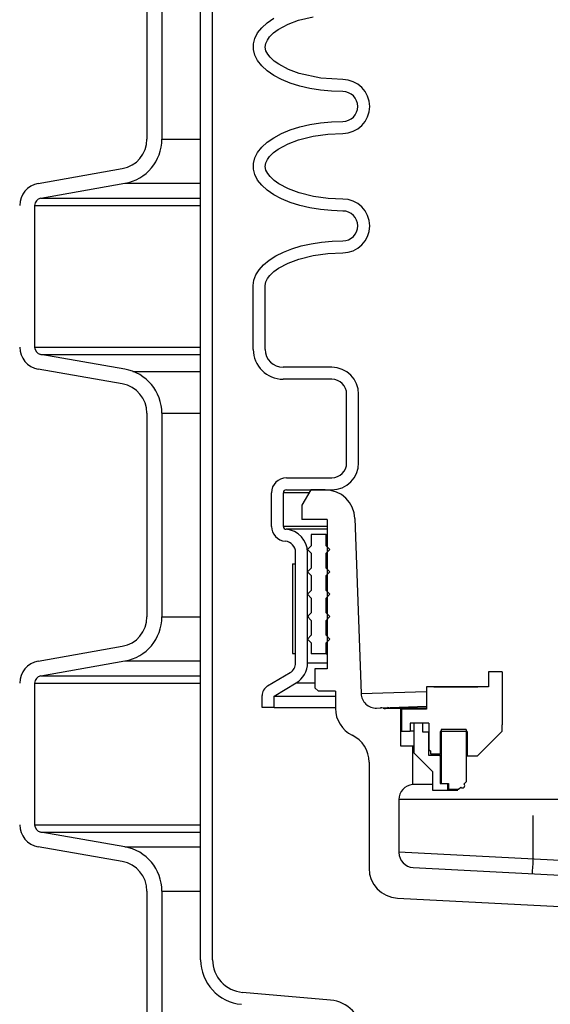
# Model space of a CAD drawing. Extents: x -169 to 7270, y -140 to 2984.
# Tile 152 of 256: x 1808.71 to 1813.15, y 405.31 to 413.55. Entities that reach past the tile are written whole.
import ezdxf

# ---------------------------------------------------------------- set-up
doc = ezdxf.new("R2010")
doc.units = 0
doc.header["$MEASUREMENT"] = 0
doc.header["$PDSIZE"] = 1
doc.layers.get('DEFPOINTS').update_dxf_attribs({"linetype": 'CONTINUOUS'})
for name, color, linetype in [('DIM', 3, 'CONTINUOUS'), ('PEAGRAVEL-HATCH', 3, 'CONTINUOUS'), ('SPILL-BUCKET', 1, 'CONTINUOUS')]:
    doc.layers.add(name, color=color, linetype=linetype)
doc.styles.add('SIMPLEX', font='simplex')
doc.dimstyles.new('DIM64', dxfattribs={"dimscale": 64, "dimtxt": 0.09375, "dimasz": 0.09375, "dimexe": 0.0625, "dimexo": 0.0625, "dimgap": 0.046875, "dimtad": 1, "dimdec": 4, "dimzin": 3, "dimdsep": 46, "dimlunit": 4, "dimtxsty": 'SIMPLEX', "dimcen": 0, "dimclrd": 256, "dimclre": 256, "dimclrt": 256, "dimadec": 0, "dimazin": 0, "dimtfac": 1, "dimtdec": 4, "dimtmove": 0, "dimatfit": 3, "dimfxl": 1, "dimfrac": 2, "dimtolj": 1, "dimtzin": 0, "dimarcsym": 0})

# ---------------------------------------------------------------- blocks, each defined once
blk = doc.blocks.new('*D7')
at = {"layer": 'DEFPOINTS', "color": 0, "transparency": 16777216}
for p in [(2010, 414.2886), (1374, 414.0074), (1374, 136.5159)]:
    blk.add_point(p, dxfattribs=at)
at = {"layer": 'DIM', "lineweight": -2, "transparency": 16777216}
for p, q in [((2010, 410.2886), (2010, 132.5159)), ((1374, 410.0074), (1374, 132.5159)), ((2004, 136.5159), (1380, 136.5159))]:
    blk.add_line(p, q, dxfattribs=at)
at = {"layer": 'DIM', "transparency": 16777216}
for points in [[(1380, 137.5159), (1380, 135.5159), (1374, 136.5159)], [(2004, 137.5159), (2004, 135.5159), (2010, 136.5159)]]:
    blk.add_solid(points, dxfattribs=at)
at = {"layer": 'DIM', "transparency": 16777216, "insert": (1692, 144.0873), "char_height": 6, "attachment_point": 5, "style": 'SIMPLEX'}
blk.add_mtext('\\A1;53\'-0" (F.V. TANK SLAB)', dxfattribs=at)

msp = doc.modelspace()

# ---------------------------------------------------------------- hatches: boundary and pattern name
at = {"layer": 'PEAGRAVEL-HATCH'}
h = msp.add_hatch(dxfattribs=at)
h.set_pattern_fill('AR-SAND', color=256, scale=7.5, style=0)
h.set_pattern_definition([(37.5, (1739.091, 353.003), (-0.4725, 14.4512), [0, -11.4, 0, -12.75, 0, -12.1875]), (7.5, (1739.09, 353.003), (13.2733, 21.166), [0, -6.15, 0, -10.275, 0, -3.9375]), (327.5, (1729.866, 353.003), (23.356, 0.0424), [0, -3.75, 0, -13.5, 0, -17.625]), (317.5, (1729.866, 353.003), (22.546, 6.5826), [0, -1.875, 0, -8.85, 0, -10.125])])
edge = h.paths.add_edge_path()
edge.add_line((1814.28111, 410.91433), (1793.44732, 411.18305))
edge.add_line((1793.44732, 411.18305), (1793.44732, 405.28225))
edge.add_line((1793.44732, 405.28225), (1793.72512, 405.28225))
edge.add_line((1793.72512, 405.28225), (1793.72512, 401.50436))
edge.add_line((1793.72512, 401.50436), (1793.44732, 401.50436))
edge.add_line((1793.44732, 401.50436), (1793.44732, 375.74524))
edge.add_arc((1789.44732, 375.74524), 4, -90, 0, ccw=False)
edge.add_line((1789.44732, 371.74524), (1741.33641, 371.74524))
edge.add_line((1741.33641, 371.74524), (1741.33641, 371.34805))
edge.add_line((1741.33641, 371.34805), (1741.15078, 371.34805))
edge.add_line((1741.15078, 371.34805), (1741.15078, 371.39409))
edge.add_line((1741.15078, 371.39409), (1740.59391, 371.39409))
edge.add_line((1740.59391, 371.39409), (1740.59391, 371.34805))
edge.add_line((1740.59391, 371.34805), (1740.08326, 371.31234))
edge.add_line((1740.08326, 371.31234), (1740.08326, 370.89946))
edge.add_line((1740.08326, 370.89946), (1739.95951, 370.89946))
edge.add_line((1739.95951, 370.89946), (1739.95951, 370.00227))
edge.add_line((1739.95951, 370.00227), (1739.34076, 370.00227))
edge.add_line((1739.34076, 370.00227), (1739.34076, 360.50273))
edge.add_arc((1739.34076, 360.25273), 0.25, 90, 180)
edge.add_line((1739.09076, 360.25273), (1739.09076, 359.25273))
edge.add_line((1739.09076, 359.25273), (1739.97422, 359.25273))
edge.add_line((1739.97422, 359.25273), (1740.21075, 359.25273))
edge.add_line((1740.21075, 359.25273), (1739.47422, 357.93749))
edge.add_line((1739.47422, 357.93749), (1739.47422, 357.53914))
edge.add_arc((1739.22422, 357.53914), 0.25, -90, 0, ccw=False)
edge.add_line((1739.22422, 357.28914), (1739.09076, 357.28914))
edge.add_line((1739.09076, 357.28914), (1739.09076, 353.00273))
edge.add_line((1739.09076, 353.00273), (1746.88364, 353.00273))
edge.add_line((1746.88364, 353.00273), (1747.88364, 355.00273))
edge.add_line((1747.88364, 355.00273), (1752.88364, 355.00273))
edge.add_line((1752.88364, 355.00273), (1753.88364, 353.00273))
edge.add_line((1753.88364, 353.00273), (1763.38364, 353.00273))
edge.add_line((1763.38364, 353.00273), (1764.38364, 355.00273))
edge.add_line((1764.38364, 355.00273), (1769.38364, 355.00273))
edge.add_line((1769.38364, 355.00273), (1770.38364, 353.00273))
edge.add_line((1770.38364, 353.00273), (1779.88364, 353.00273))
edge.add_line((1779.88364, 353.00273), (1780.88364, 355.00273))
edge.add_line((1780.88364, 355.00273), (1781.84559, 355.00273))
edge.add_line((1781.84559, 355.00273), (1781.84559, 360.53273))
edge.add_arc((1787.84559, 360.53273), 6, 90, 180, ccw=False)
edge.add_line((1787.84559, 366.53273), (1796.73444, 366.53273))
edge.add_line((1796.73444, 366.53273), (1796.73444, 366.88352))
edge.add_arc((1796.73444, 367.53273), 0.6492, 270, 360)
edge.add_line((1797.38364, 367.53273), (1814.28111, 367.26401))
edge.add_line((1814.28111, 367.26401), (1814.28111, 410.91433))
h = msp.add_hatch(dxfattribs=at)
h.set_pattern_fill('AR-SAND', color=256, scale=7.5, style=0)
h.set_pattern_definition([(37.5, (1739.091, 353.003), (-0.4725, 14.4512), [0, -11.4, 0, -12.75, 0, -12.1875]), (7.5, (1739.09, 353.003), (13.2733, 21.166), [0, -6.15, 0, -10.275, 0, -3.9375]), (327.5, (1729.866, 353.003), (23.356, 0.0424), [0, -3.75, 0, -13.5, 0, -17.625]), (317.5, (1729.866, 353.003), (22.546, 6.5826), [0, -1.875, 0, -8.85, 0, -10.125])])
edge = h.paths.add_edge_path()
edge.add_line((1814.28111, 410.91433), (1793.44732, 411.18305))
edge.add_line((1793.44732, 411.18305), (1793.44732, 405.28225))
edge.add_line((1793.44732, 405.28225), (1793.72512, 405.28225))
edge.add_line((1793.72512, 405.28225), (1793.72512, 401.50436))
edge.add_line((1793.72512, 401.50436), (1793.44732, 401.50436))
edge.add_line((1793.44732, 401.50436), (1793.44732, 375.74524))
edge.add_arc((1789.44732, 375.74524), 4, -90, 0, ccw=False)
edge.add_line((1789.44732, 371.74524), (1741.33641, 371.74524))
edge.add_line((1741.33641, 371.74524), (1741.33641, 371.34805))
edge.add_line((1741.33641, 371.34805), (1741.15078, 371.34805))
edge.add_line((1741.15078, 371.34805), (1741.15078, 371.39409))
edge.add_line((1741.15078, 371.39409), (1740.59391, 371.39409))
edge.add_line((1740.59391, 371.39409), (1740.59391, 371.34805))
edge.add_line((1740.59391, 371.34805), (1740.08326, 371.31234))
edge.add_line((1740.08326, 371.31234), (1740.08326, 370.89946))
edge.add_line((1740.08326, 370.89946), (1739.95951, 370.89946))
edge.add_line((1739.95951, 370.89946), (1739.95951, 370.00227))
edge.add_line((1739.95951, 370.00227), (1739.34076, 370.00227))
edge.add_line((1739.34076, 370.00227), (1739.34076, 360.50273))
edge.add_arc((1739.34076, 360.25273), 0.25, 90, 180)
edge.add_line((1739.09076, 360.25273), (1739.09076, 359.25273))
edge.add_line((1739.09076, 359.25273), (1739.97422, 359.25273))
edge.add_line((1739.97422, 359.25273), (1740.21075, 359.25273))
edge.add_line((1740.21075, 359.25273), (1739.47422, 357.93749))
edge.add_line((1739.47422, 357.93749), (1739.47422, 357.53914))
edge.add_arc((1739.22422, 357.53914), 0.25, -90, 0, ccw=False)
edge.add_line((1739.22422, 357.28914), (1739.09076, 357.28914))
edge.add_line((1739.09076, 357.28914), (1739.09076, 353.00273))
edge.add_line((1739.09076, 353.00273), (1746.88364, 353.00273))
edge.add_line((1746.88364, 353.00273), (1747.88364, 355.00273))
edge.add_line((1747.88364, 355.00273), (1752.88364, 355.00273))
edge.add_line((1752.88364, 355.00273), (1753.88364, 353.00273))
edge.add_line((1753.88364, 353.00273), (1763.38364, 353.00273))
edge.add_line((1763.38364, 353.00273), (1764.38364, 355.00273))
edge.add_line((1764.38364, 355.00273), (1769.38364, 355.00273))
edge.add_line((1769.38364, 355.00273), (1770.38364, 353.00273))
edge.add_line((1770.38364, 353.00273), (1779.88364, 353.00273))
edge.add_line((1779.88364, 353.00273), (1780.88364, 355.00273))
edge.add_line((1780.88364, 355.00273), (1781.84559, 355.00273))
edge.add_line((1781.84559, 355.00273), (1781.84559, 360.53273))
edge.add_arc((1787.84559, 360.53273), 6, 90, 180, ccw=False)
edge.add_line((1787.84559, 366.53273), (1796.73444, 366.53273))
edge.add_line((1796.73444, 366.53273), (1796.73444, 366.88352))
edge.add_arc((1796.73444, 367.53273), 0.6492, 270, 360)
edge.add_line((1797.38364, 367.53273), (1814.28111, 367.26401))
edge.add_line((1814.28111, 367.26401), (1814.28111, 410.91433))

# ---------------------------------------------------------------- linework, layer by layer
at = {"layer": 'SPILL-BUCKET', "color": 1, "linetype": 'Continuous'}
for p, q in [((1810.2272, 405.68466), (1810.2272, 419.88222)), ((1810.32713, 405.68466), (1810.32713, 419.88222)), ((1809.77813, 414.25402), (1809.77813, 412.55053)), ((1809.90305, 414.25402), (1809.90305, 412.55053)), ((1810.78422, 413.52461), (1810.83954, 413.56268)), ((1810.95863, 413.51228), (1811.0466, 413.54527)), ((1811.0466, 413.54527), (1811.16786, 413.57591)), ((1810.70423, 413.43962), (1810.73888, 413.48337)), ((1810.73888, 413.48337), (1810.78422, 413.52461)), ((1810.83785, 413.43955), (1810.8759, 413.46751)), ((1810.8759, 413.46751), (1810.95863, 413.51228)), ((1810.66902, 413.34734), (1810.68082, 413.39403)), ((1810.68082, 413.39403), (1810.70423, 413.43962)), ((1810.77196, 413.35179), (1810.78519, 413.38059)), ((1810.78519, 413.38059), (1810.80409, 413.40648)), ((1810.80409, 413.40648), (1810.83785, 413.43955)), ((1810.66902, 413.30028), (1810.66902, 413.34734)), ((1810.68082, 413.25359), (1810.66902, 413.30028)), ((1810.76752, 413.32102), (1810.77196, 413.35179)), ((1810.77371, 413.29049), (1810.76752, 413.32102)), ((1810.78814, 413.26226), (1810.77371, 413.29049)), ((1810.70423, 413.20801), (1810.68082, 413.25359)), ((1810.73888, 413.16425), (1810.70423, 413.20801)), ((1810.80762, 413.23713), (1810.78814, 413.26226)), ((1810.84189, 413.2048), (1810.80762, 413.23713)), ((1810.88021, 413.17733), (1810.84189, 413.2048)), ((1810.78422, 413.12301), (1810.73888, 413.16425)), ((1810.83954, 413.08494), (1810.78422, 413.12301)), ((1810.96314, 413.13341), (1810.88021, 413.17733)), ((1811.05103, 413.10097), (1810.96314, 413.13341)), ((1810.90397, 413.05064), (1810.83954, 413.08494)), ((1810.9765, 413.02064), (1810.90397, 413.05064)), ((1811.2316, 413.06117), (1811.05103, 413.10097)), ((1811.41703, 413.049), (1811.2316, 413.06117)), ((1811.05597, 412.99542), (1810.9765, 413.02064)), ((1811.14113, 412.97539), (1811.05597, 412.99542)), ((1811.23064, 412.96084), (1811.14113, 412.97539)), ((1811.3231, 412.95202), (1811.23064, 412.96084)), ((1811.41703, 412.94907), (1811.3231, 412.95202)), ((1810.90397, 412.59767), (1810.9765, 412.62767)), ((1810.9765, 412.62767), (1811.05597, 412.65289)), ((1811.05597, 412.65289), (1811.14113, 412.67292)), ((1811.14113, 412.67292), (1811.23064, 412.68747)), ((1811.23064, 412.68747), (1811.3231, 412.69628)), ((1811.3231, 412.69628), (1811.41703, 412.69924)), ((1810.78422, 412.52529), (1810.83954, 412.56337)), ((1810.83954, 412.56337), (1810.90397, 412.59767)), ((1810.95863, 412.51296), (1811.0466, 412.54595)), ((1811.0466, 412.54595), (1811.16786, 412.5766)), ((1811.16786, 412.5766), (1811.29167, 412.59388)), ((1811.29167, 412.59388), (1811.41703, 412.59931)), ((1810.70423, 412.4403), (1810.73888, 412.48406)), ((1810.73888, 412.48406), (1810.78422, 412.52529)), ((1810.83785, 412.44023), (1810.8759, 412.46819)), ((1810.8759, 412.46819), (1810.95863, 412.51296)), ((1810.66902, 412.34803), (1810.68082, 412.39472)), ((1810.68082, 412.39472), (1810.70423, 412.4403)), ((1810.77196, 412.35248), (1810.78519, 412.38128)), ((1810.78519, 412.38128), (1810.80409, 412.40716)), ((1810.80409, 412.40716), (1810.83785, 412.44023)), ((1808.86807, 412.18043), (1809.57168, 412.3045)), ((1810.66902, 412.30097), (1810.66902, 412.34803)), ((1810.68082, 412.25428), (1810.66902, 412.30097)), ((1810.76752, 412.32171), (1810.77196, 412.35248)), ((1810.77371, 412.29117), (1810.76752, 412.32171)), ((1810.70423, 412.20869), (1810.68082, 412.25428)), ((1810.78814, 412.26295), (1810.77371, 412.29117)), ((1810.80762, 412.23781), (1810.78814, 412.26295)), ((1810.84189, 412.20548), (1810.80762, 412.23781)), ((1808.88976, 412.05741), (1809.59337, 412.18148)), ((1810.73888, 412.16494), (1810.70423, 412.20869)), ((1810.78422, 412.1237), (1810.73888, 412.16494)), ((1810.88021, 412.17801), (1810.84189, 412.20548)), ((1810.96314, 412.1341), (1810.88021, 412.17801)), ((1811.05103, 412.10165), (1810.96314, 412.1341)), ((1810.83954, 412.08562), (1810.78422, 412.1237)), ((1810.90397, 412.05132), (1810.83954, 412.08562)), ((1810.9765, 412.02132), (1810.90397, 412.05132)), ((1811.17082, 412.0718), (1811.05103, 412.10165)), ((1811.29291, 412.05497), (1811.17082, 412.0718)), ((1811.41703, 412.04968), (1811.29291, 412.05497)), ((1808.83815, 411.99591), (1808.83815, 410.81138)), ((1811.05597, 411.9961), (1810.9765, 412.02132)), ((1811.14113, 411.97607), (1811.05597, 411.9961)), ((1811.23064, 411.96152), (1811.14113, 411.97607)), ((1811.3231, 411.95271), (1811.23064, 411.96152)), ((1811.41703, 411.94975), (1811.3231, 411.95271)), ((1810.99128, 411.63359), (1811.06873, 411.657)), ((1811.06873, 411.657), (1811.15126, 411.67557)), ((1811.15126, 411.67557), (1811.23767, 411.68903)), ((1811.23767, 411.68903), (1811.32669, 411.69719)), ((1811.32669, 411.69719), (1811.41703, 411.69992)), ((1810.80022, 411.53806), (1810.85603, 411.57368)), ((1810.85603, 411.57368), (1810.92003, 411.60568)), ((1810.92003, 411.60568), (1810.99128, 411.63359)), ((1811.04869, 411.54729), (1811.16955, 411.57765)), ((1811.16955, 411.57765), (1811.29241, 411.59468)), ((1811.29241, 411.59468), (1811.41703, 411.59999)), ((1810.71625, 411.45806), (1810.7534, 411.49933)), ((1810.7534, 411.49933), (1810.80022, 411.53806)), ((1810.83978, 411.44249), (1810.87796, 411.47022)), ((1810.87796, 411.47022), (1810.96067, 411.51455)), ((1810.96067, 411.51455), (1811.04869, 411.54729)), ((1810.67301, 411.37035), (1810.68932, 411.41486)), ((1810.68932, 411.41486), (1810.71625, 411.45806)), ((1810.78661, 411.38444), (1810.80579, 411.40981)), ((1810.80579, 411.40981), (1810.83978, 411.44249)), ((1810.66755, 411.32518), (1810.67301, 411.37035)), ((1810.66755, 410.79187), (1810.66755, 411.32518)), ((1810.76748, 411.32518), (1810.77278, 411.35609)), ((1810.76748, 410.79187), (1810.76748, 411.32518)), ((1810.77278, 411.35609), (1810.78661, 411.38444)), ((1809.59337, 410.6258), (1808.88976, 410.74987)), ((1809.57168, 410.50279), (1808.86807, 410.62685)), ((1811.32395, 410.64197), (1810.91737, 410.64197)), ((1811.32395, 410.54204), (1810.91737, 410.54204)), ((1811.44886, 409.84177), (1811.44886, 410.41713)), ((1811.54879, 409.84177), (1811.54879, 410.41713)), ((1809.77813, 410.25675), (1809.77813, 408.55326)), ((1809.90305, 410.25675), (1809.90305, 408.55326)), ((1810.94483, 409.71685), (1811.32395, 409.71685)), ((1810.81992, 409.31088), (1810.81992, 409.59194)), ((1810.91985, 409.31088), (1810.91985, 409.59194)), ((1810.94483, 409.61692), (1811.32395, 409.61692)), ((1811.28498, 409.36709), (1811.28498, 408.11795)), ((1811.02165, 408.1681), (1811.02165, 409.09293)), ((1811.12159, 408.1681), (1811.12159, 409.09293)), ((1808.86807, 408.18316), (1809.57168, 408.30723)), ((1808.88976, 408.06015), (1809.59337, 408.18421)), ((1811.28498, 408.11795), (1811.18342, 408.11795)), ((1811.18342, 408.11795), (1811.18342, 407.95965)), ((1812.63555, 408.09477), (1812.63555, 407.96717)), ((1812.75047, 408.09477), (1812.63555, 408.09477)), ((1812.75047, 408.09477), (1812.75047, 407.65008)), ((1810.78754, 407.97524), (1810.97596, 408.08764)), ((1808.83815, 407.99864), (1808.83815, 406.81411)), ((1810.84178, 407.89124), (1811.02716, 408.00182)), ((1811.18342, 407.95965), (1811.21249, 407.93057)), ((1811.35518, 407.93057), (1811.21249, 407.93057)), ((1811.35518, 407.93057), (1811.35518, 407.78742)), ((1812.63555, 407.96717), (1812.11591, 407.96717)), ((1812.11591, 407.96717), (1812.11591, 407.77999)), ((1812.17836, 407.96736), (1812.14953, 407.96734)), ((1812.17836, 407.96736), (1812.54558, 407.96736)), ((1810.74185, 407.79448), (1810.74185, 407.89479)), ((1810.84178, 407.79448), (1810.84178, 407.89124)), ((1810.84178, 407.79448), (1810.74185, 407.79448)), ((1812.11591, 407.77999), (1811.9073, 407.77999)), ((1811.9073, 407.77999), (1811.9073, 407.59812)), ((1812.11591, 407.80763), (1812.11591, 407.77999)), ((1811.9073, 407.59812), (1811.97975, 407.59812)), ((1811.97975, 407.66507), (1811.97975, 407.59812)), ((1812.01173, 407.66507), (1811.97975, 407.66507)), ((1811.98733, 407.59812), (1811.97975, 407.59812)), ((1812.00997, 407.59812), (1811.98733, 407.59812)), ((1812.08393, 407.66507), (1812.00998, 407.66507)), ((1812.00998, 407.66507), (1812.00998, 407.41524)), ((1812.13589, 407.66507), (1812.04171, 407.66507)), ((1812.08393, 407.66507), (1812.08393, 407.59012)), ((1812.13589, 407.66507), (1812.13589, 407.44031)), ((1812.44818, 407.61011), (1812.24082, 407.61011)), ((1812.24082, 407.61011), (1812.24082, 407.15842)), ((1812.44818, 407.61011), (1812.44818, 407.17291)), ((1812.75047, 407.59612), (1812.75047, 407.65008)), ((1812.08393, 407.59012), (1812.13339, 407.59012)), ((1812.13339, 407.59012), (1812.13402, 407.59012)), ((1812.13339, 407.59012), (1812.13339, 407.39525)), ((1812.13402, 407.59012), (1812.1359, 407.59012)), ((1812.45617, 407.59512), (1812.22983, 407.59512)), ((1812.22983, 407.59512), (1812.22983, 407.40724)), ((1812.45617, 407.59512), (1812.45617, 407.39026)), ((1812.54461, 407.39026), (1812.75047, 407.59612)), ((1812.13589, 407.44031), (1812.14988, 407.43223)), ((1812.14988, 407.43223), (1812.14988, 407.40724)), ((1812.00998, 407.41524), (1812.16712, 407.2581)), ((1812.13339, 407.39525), (1812.22983, 407.39525)), ((1812.14988, 407.40724), (1812.22983, 407.40724)), ((1812.22019, 407.39525), (1812.22983, 407.39175)), ((1812.23258, 407.40724), (1812.22983, 407.40724)), ((1812.22983, 407.39525), (1812.23258, 407.39525)), ((1812.22983, 407.39525), (1812.22983, 407.15842)), ((1812.24081, 407.40724), (1812.23258, 407.40724)), ((1812.23258, 407.39525), (1812.24083, 407.39525)), ((1812.45617, 407.39724), (1812.46315, 407.39026)), ((1812.45617, 407.39026), (1812.54461, 407.39026)), ((1812.51456, 407.39026), (1812.53254, 407.39026)), ((1811.63624, 407.33812), (1811.63624, 406.45008)), ((1812.16712, 407.2581), (1812.16712, 407.10295)), ((1812.16712, 407.14946), (1812.1084, 407.14946)), ((1812.16712, 407.10295), (1812.29179, 407.10295)), ((1812.22983, 407.15842), (1812.29179, 407.15842)), ((1812.24082, 407.15842), (1812.30178, 407.15842)), ((1812.29179, 407.15842), (1812.29179, 407.10295)), ((1812.29179, 407.10295), (1812.30172, 407.10295)), ((1812.30172, 407.10295), (1812.33123, 407.10295)), ((1812.30178, 407.15842), (1812.30178, 407.11045)), ((1812.30178, 407.11045), (1812.38572, 407.11045)), ((1812.33123, 407.10295), (1812.37951, 407.10295)), ((1812.38572, 407.11045), (1812.40282, 407.12755)), ((1812.38604, 407.11045), (1812.38572, 407.11045)), ((1812.38697, 407.11045), (1812.38604, 407.11045)), ((1812.43108, 407.15581), (1812.44818, 407.17291)), ((1812.43108, 407.15581), (1812.4314, 407.15581)), ((1812.4314, 407.15581), (1812.43234, 407.15581)), ((1812.44818, 407.17291), (1812.44849, 407.17291)), ((1812.44849, 407.17291), (1812.44943, 407.17291)), ((1809.59337, 406.62854), (1808.88976, 406.7526)), ((1809.57168, 406.50552), (1808.86807, 406.62959)), ((1809.77813, 406.25949), (1809.77813, 405.05566)), ((1809.90305, 406.25949), (1809.90305, 405.05566)), ((1811.87299, 406.20059), (1813.6317, 406.10842)), ((1811.31401, 405.3465), (1810.57799, 405.4109))]:
    msp.add_line(p, q, dxfattribs=at)
at = {"layer": 'SPILL-BUCKET', "color": 7}
for p, q in [((1809.90305, 412.55053), (1810.2272, 412.55053)), ((1809.59337, 412.18148), (1810.2272, 412.18148)), ((1808.88976, 412.05742), (1810.2272, 412.05742)), ((1808.83815, 411.99591), (1810.2272, 411.99591)), ((1808.83815, 410.81138), (1810.2272, 410.81138)), ((1808.88976, 410.74987), (1810.2272, 410.74987)), ((1809.6598, 410.60767), (1810.2272, 410.60767)), ((1809.90305, 410.25675), (1810.2272, 410.25675)), ((1809.90305, 408.55326), (1810.2272, 408.55326)), ((1809.59337, 408.18421), (1810.2272, 408.18421)), ((1811.12159, 408.1681), (1811.28498, 408.1681)), ((1808.88976, 408.06015), (1810.2272, 408.06015)), ((1808.83815, 407.99864), (1810.2272, 407.99864)), ((1811.02716, 408.00182), (1811.18342, 408.00182)), ((1810.84178, 407.89124), (1811.35518, 407.89124)), ((1810.84178, 407.79448), (1811.35518, 407.79448)), ((1808.83815, 406.81411), (1810.2272, 406.81411)), ((1808.88976, 406.7526), (1810.2272, 406.7526)), ((1809.59337, 406.62854), (1810.2272, 406.62854)), ((1809.90305, 406.25949), (1810.2272, 406.25949))]:
    msp.add_line(p, q, dxfattribs=at)
at = {"layer": 'SPILL-BUCKET', "linetype": 'Continuous'}
for p, q in [((1810.92585, 409.59194), (1810.91985, 409.59194)), ((1810.94383, 409.59194), (1810.92585, 409.59194)), ((1810.97375, 409.59194), (1810.94383, 409.59194)), ((1811.01557, 409.59194), (1810.97375, 409.59194)), ((1811.06919, 409.59194), (1811.01557, 409.59194)), ((1811.13451, 409.59194), (1811.06919, 409.59194)), ((1811.14907, 409.61692), (1811.07412, 409.48711)), ((1811.26859, 409.61692), (1811.14907, 409.61692)), ((1811.07412, 409.48711), (1811.07412, 409.36709)), ((1811.28498, 409.36709), (1811.07412, 409.36709)), ((1811.51827, 409.37581), (1811.56942, 407.91102)), ((1810.92737, 409.31088), (1810.91985, 409.31088)), ((1810.94992, 409.31088), (1810.92737, 409.31088)), ((1810.94995, 409.28597), (1810.9429, 409.28597)), ((1810.98744, 409.31088), (1810.94992, 409.31088)), ((1810.97107, 409.28597), (1810.94995, 409.28597)), ((1811.00621, 409.28597), (1810.97107, 409.28597)), ((1811.03984, 409.31088), (1810.98744, 409.31088)), ((1811.05529, 409.28597), (1811.00621, 409.28597)), ((1811.10699, 409.31088), (1811.03984, 409.31088)), ((1811.1182, 409.28597), (1811.05529, 409.28597)), ((1811.18872, 409.31088), (1811.10699, 409.31088)), ((1811.1948, 409.28597), (1811.1182, 409.28597)), ((1811.28483, 409.31088), (1811.18872, 409.31088)), ((1811.28489, 409.28597), (1811.1948, 409.28597)), ((1811.56942, 407.91102), (1812.11591, 407.92966)), ((1811.69862, 407.79054), (1811.73174, 407.7917)), ((1811.73175, 407.7917), (1811.73317, 407.79174)), ((1811.73317, 407.79174), (1811.73746, 407.79189)), ((1811.73746, 407.79189), (1812.11591, 407.80511)), ((1811.75342, 407.78861), (1812.11591, 407.79473)), ((1811.89956, 407.78549), (1811.77293, 407.78549)), ((1811.80189, 407.7929), (1811.79, 407.79373)), ((1811.8134, 407.78963), (1811.80189, 407.7929)), ((1811.82382, 407.78653), (1811.8134, 407.78963)), ((1811.83461, 407.78549), (1811.82382, 407.78653)), ((1811.89956, 407.78549), (1811.90416, 407.78549)), ((1811.89956, 407.78549), (1811.89956, 407.4732)), ((1811.90416, 407.78549), (1812.11591, 407.78549)), ((1811.89956, 407.4732), (1812.00099, 407.4732)), ((1812.00099, 407.4732), (1812.00324, 407.4732)), ((1812.00099, 407.4732), (1812.00099, 407.14946)), ((1812.00324, 407.4732), (1812.00998, 407.4732)), ((1812.00781, 407.14946), (1812.00099, 407.14946)), ((1812.02821, 407.14946), (1812.00781, 407.14946)), ((1812.06189, 407.14946), (1812.02821, 407.14946)), ((1812.1084, 407.14946), (1812.06189, 407.14946)), ((1814.49992, 407.02494), (1811.88606, 407.02494)), ((1811.88606, 407.02494), (1811.88606, 406.58137)), ((1813.0103, 406.52899), (1813.0103, 406.89059)), ((1811.88606, 406.58791), (1814.49992, 406.45093)), ((1813.00828, 406.49045), (1813.0103, 406.52899)), ((1812.00444, 406.45662), (1814.44758, 406.32858)), ((1813.00501, 406.42808), (1813.00645, 406.45567)), ((1813.00645, 406.45567), (1813.00828, 406.49045)), ((1813.00376, 406.40425), (1813.00408, 406.41036)), ((1813.00408, 406.41036), (1813.00501, 406.42808))]:
    msp.add_line(p, q, dxfattribs=at)
at = {"layer": 'SPILL-BUCKET', "color": 7, "linetype": 'Continuous'}
for p, q in [((1811.27648, 409.24218), (1811.15157, 409.24218)), ((1811.15157, 409.24218), (1811.15157, 409.14849)), ((1811.27648, 409.14849), (1811.27648, 409.24218)), ((1811.27648, 409.24218), (1811.27861, 409.24218)), ((1811.27861, 409.24218), (1811.28499, 409.24218)), ((1811.15157, 409.14849), (1811.12034, 409.11726)), ((1811.12034, 409.11726), (1811.15157, 409.08603)), ((1811.15157, 409.08603), (1811.15157, 408.96112)), ((1811.30771, 409.11726), (1811.27648, 409.14849)), ((1811.27648, 409.14849), (1811.27861, 409.14849)), ((1811.27648, 409.08603), (1811.30771, 409.11726)), ((1811.27648, 408.96112), (1811.27648, 409.08603)), ((1811.27648, 409.08603), (1811.27861, 409.08603)), ((1811.27861, 409.14849), (1811.28499, 409.14849)), ((1811.27861, 409.08603), (1811.28499, 409.08603)), ((1810.99667, 408.99678), (1811.02165, 408.99678)), ((1810.99667, 408.99678), (1810.99667, 408.24729)), ((1811.02165, 408.24729), (1811.02165, 408.99678)), ((1811.15157, 408.96112), (1811.12034, 408.92989)), ((1811.12034, 408.92989), (1811.15157, 408.89866)), ((1811.30771, 408.92989), (1811.27648, 408.96112)), ((1811.27648, 408.96112), (1811.27861, 408.96112)), ((1811.27648, 408.89866), (1811.30771, 408.92989)), ((1811.27861, 408.96112), (1811.28499, 408.96112)), ((1811.15157, 408.89866), (1811.15157, 408.77375)), ((1811.27648, 408.77375), (1811.27648, 408.89866)), ((1811.27648, 408.89866), (1811.27861, 408.89866)), ((1811.27861, 408.89866), (1811.28499, 408.89866)), ((1811.15157, 408.77375), (1811.12034, 408.74252)), ((1811.27648, 408.77375), (1811.27861, 408.77375)), ((1811.30771, 408.74252), (1811.27648, 408.77375)), ((1811.27861, 408.77375), (1811.28499, 408.77375)), ((1811.12034, 408.74252), (1811.15157, 408.71129)), ((1811.15157, 408.71129), (1811.15157, 408.58638)), ((1811.27648, 408.71129), (1811.30771, 408.74252)), ((1811.27648, 408.58638), (1811.27648, 408.71129)), ((1811.27648, 408.71129), (1811.27861, 408.71129)), ((1811.27861, 408.71129), (1811.28499, 408.71129)), ((1811.15157, 408.58638), (1811.12034, 408.55515)), ((1811.27648, 408.58638), (1811.27861, 408.58638)), ((1811.30771, 408.55515), (1811.27648, 408.58638)), ((1811.27861, 408.58638), (1811.28499, 408.58638)), ((1811.12034, 408.55515), (1811.15157, 408.52392)), ((1811.1258, 408.56061), (1811.12349, 408.55199)), ((1811.15157, 408.52392), (1811.15157, 408.399)), ((1811.27648, 408.52392), (1811.30771, 408.55515)), ((1811.27648, 408.399), (1811.27648, 408.52392)), ((1811.27648, 408.52392), (1811.27861, 408.52392)), ((1811.27861, 408.52392), (1811.28499, 408.52392)), ((1811.15157, 408.399), (1811.12034, 408.36778)), ((1811.12034, 408.36778), (1811.15157, 408.33655)), ((1811.27648, 408.399), (1811.27861, 408.399)), ((1811.30771, 408.36778), (1811.27648, 408.399)), ((1811.27648, 408.33655), (1811.30771, 408.36778)), ((1811.27861, 408.399), (1811.28499, 408.399)), ((1811.15157, 408.33655), (1811.15157, 408.24286)), ((1811.27648, 408.33655), (1811.27861, 408.33655)), ((1811.27648, 408.24286), (1811.27648, 408.33655)), ((1811.27861, 408.33655), (1811.28499, 408.33655)), ((1810.99667, 408.24729), (1811.02165, 408.24729)), ((1811.27648, 408.24286), (1811.15157, 408.24286)), ((1811.27648, 408.24286), (1811.27861, 408.24286)), ((1811.27861, 408.24286), (1811.28499, 408.24286))]:
    msp.add_line(p, q, dxfattribs=at)
at = {"layer": 'SPILL-BUCKET', "color": 1, "linetype": 'Continuous'}
for centre, radius, start, end in [((1811.41703, 412.82415), 0.22485, 270, 90), ((1811.41703, 412.82415), 0.12491, 270, 90), ((1809.5283, 412.55053), 0.24983, 279.999999, 0), ((1809.5283, 412.55053), 0.37474, 280, 0), ((1808.90061, 411.99591), 0.18737, 100, 180), ((1808.90061, 411.99591), 0.06246, 99.999999, 180), ((1811.41703, 411.82484), 0.22485, 270, 90), ((1811.41703, 411.82484), 0.12491, 270, 90), ((1808.90061, 410.81138), 0.18737, 180, 260), ((1808.90061, 410.81138), 0.06246, 180, 260.000001), ((1810.91737, 410.79187), 0.24983, 180, 270), ((1810.91737, 410.79187), 0.1499, 180, 270), ((1809.5283, 410.25675), 0.37474, 0, 80), ((1811.32395, 410.41713), 0.22485, 0, 90), ((1809.5283, 410.25675), 0.24983, 0, 80.000001), ((1811.32395, 410.41713), 0.12491, 0, 90), ((1811.32395, 409.84177), 0.12491, 270, 0), ((1811.32395, 409.84177), 0.22485, 270, 0), ((1810.94483, 409.59194), 0.12491, 90, 180), ((1810.94483, 409.59194), 0.02498, 90, 180), ((1810.94483, 409.31088), 0.12491, 180, 265.575644), ((1810.94483, 409.31088), 0.02498, 180, 265.575644), ((1810.92797, 409.09293), 0.19362, 0, 85.575644), ((1810.92797, 409.09293), 0.09369, 0, 85.575644), ((1809.5283, 408.55326), 0.24983, 279.999999, 0), ((1809.5283, 408.55326), 0.37474, 280, 0), ((1808.90061, 407.99864), 0.18737, 100, 180), ((1810.92797, 408.1681), 0.09369, 300.816131, 0), ((1810.92797, 408.1681), 0.19362, 300.816129, 0), ((1808.90061, 407.99864), 0.06246, 99.999999, 180), ((1810.83553, 407.89479), 0.09369, 120.816131, 180), ((1811.60501, 407.78742), 0.24983, 180, 244.05552), ((1811.38641, 407.33812), 0.24983, 0, 64.05552), ((1812.41695, 407.14168), 0.01999, 225, 45), ((1808.90061, 406.81411), 0.18737, 180, 260), ((1808.90061, 406.81411), 0.06246, 180, 260.000001), ((1809.5283, 406.25949), 0.37474, 0, 80), ((1809.5283, 406.25949), 0.24983, 0, 80.000001), ((1811.88606, 406.45008), 0.24983, 180, 267), ((1810.60194, 405.68466), 0.37474, 180, 265), ((1810.60194, 405.68466), 0.27481, 180, 265), ((1811.28897, 405.06029), 0.2873, 280, 85)]:
    msp.add_arc(centre, radius, start, end, dxfattribs=at)
at = {"layer": 'SPILL-BUCKET', "linetype": 'Continuous'}
for centre, radius, start, end in [((1811.26859, 409.36709), 0.24983, 2, 90), ((1811.69426, 407.91538), 0.12491, 182, 272), ((1811.73392, 407.72928), 0.06246, 71.804086, 92), ((1811.77293, 407.84794), 0.06246, 251.804086, 270), ((1812.01098, 407.02494), 0.12491, 94.588566, 180), ((1812.01098, 406.58137), 0.12491, 180, 267)]:
    msp.add_arc(centre, radius, start, end, dxfattribs=at)

# ---------------------------------------------------------------- dimensions: what is measured, and where the dimension line sits
at = {"layer": 'DIM'}
dim = msp.add_linear_dim(base=(1374, 136.51592), p1=(2010, 414.28861), p2=(1374, 414.00736), angle=180, text='<> (F.V. TANK SLAB)', dimstyle='DIM64', dxfattribs=at)
dim.commit()
dim.dimension.update_dxf_attribs({"geometry": '*D7', "text_midpoint": (1692, 144.08735)})

doc.saveas('drawing.dxf')
